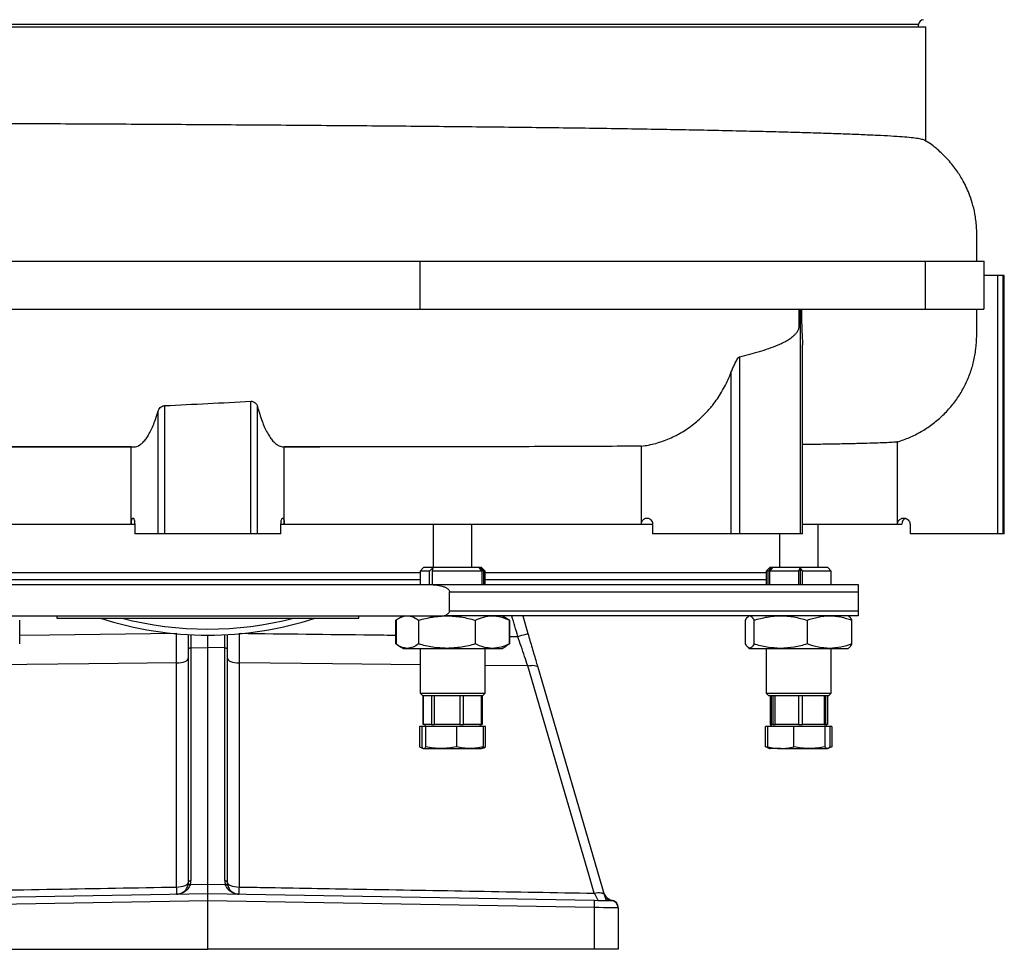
# Model space of a CAD drawing. Extents: x 4372 to 5787, y 2580 to 6388.
# Tile 2 of 7: x 4971 to 5787, y 2580 to 3350. Entities that reach past the tile are written whole.
import ezdxf

# ---------------------------------------------------------------- set-up
doc = ezdxf.new("R2010")
doc.units = 0
doc.header["$LTSCALE"] = 10
doc.header["$MEASUREMENT"] = 0
doc.layers.get('0').update_dxf_attribs({"linetype": 'CONTINUOUS'})

msp = doc.modelspace()

# ---------------------------------------------------------------- linework, layer by layer
at = {"color": 7, "linetype": 'Continuous'}
for p, q in [((5716.16, 3346.45), (4538.16, 3346.45)), ((5716.16, 3344.45), (5716.16, 3346.45)), ((4532.16, 3344.45), (5127.16, 3344.45)), ((5127.16, 3344.45), (5722.16, 3344.45)), ((5722.16, 3249.6), (5722.16, 3344.45)), ((4534.33, 3150.45), (5302.73, 3150.45)), ((5302.73, 3150.45), (5721.7, 3150.45)), ((5302.73, 3150.45), (5302.73, 3110.45)), ((5721.7, 3150.45), (5770.36, 3150.45)), ((5721.7, 3150.45), (5721.7, 3110.45)), ((5770.36, 3138.45), (5770.36, 3150.45)), ((5770.31, 3138.45), (5770.31, 3110.45)), ((5781.75, 3138.45), (5770.31, 3138.45)), ((5786.19, 3138.45), (5781.75, 3138.45)), ((5781.75, 2924.45), (5781.75, 3138.45)), ((5787.16, 3138.45), (5786.19, 3138.45)), ((5786.19, 2924.45), (5786.19, 3138.45)), ((5787.16, 2924.45), (5787.16, 3138.45)), ((4534.33, 3110.45), (5302.73, 3110.45)), ((5302.73, 3110.45), (5721.7, 3110.45)), ((5476.98, 3110.16), (5476.98, 3110.45)), ((5618.37, 2924.45), (5618.37, 3110.45)), ((5721.7, 3110.45), (5770.31, 3110.45)), ((5619.91, 2924.45), (5619.91, 3081.04)), ((5567.96, 2924.45), (5567.96, 3071.15)), ((5560.95, 2924.45), (5560.95, 3058.5)), ((5091.51, 2924.45), (5091.51, 3030.63)), ((5162.81, 2924.45), (5162.81, 3034.24)), ((5168.28, 2924.45), (5168.28, 3030)), ((5086.03, 2924.45), (5086.03, 3026.29)), ((5063.77, 2932.45), (5063.77, 2996.45)), ((5190.55, 2932.45), (5190.55, 2996.36)), ((5486.44, 2932.45), (5486.44, 2997.03)), ((5698.65, 2932.45), (5698.65, 3000.59)), ((4767.87, 2932.45), (5063.77, 2932.45)), ((5063.77, 2932.45), (5066.53, 2932.45)), ((5066.54, 2932.45), (5066.54, 2924.45)), ((5187.77, 2924.45), (5187.77, 2932.45)), ((5187.77, 2932.45), (5190.55, 2932.45)), ((5190.55, 2932.45), (5486.44, 2932.45)), ((5313.98, 2932.45), (5313.98, 2896.45)), ((5345.98, 2896.45), (5345.98, 2932.45)), ((5486.44, 2932.45), (5495.92, 2932.45)), ((5495.73, 2932.45), (5495.73, 2924.45)), ((5619.91, 2932.45), (5698.65, 2932.45)), ((5632.81, 2896.45), (5632.81, 2932.45)), ((5698.65, 2932.45), (5702.16, 2932.45)), ((5709.01, 2932.45), (5709.01, 2924.45)), ((5086.03, 2924.45), (5066.54, 2924.45)), ((5091.51, 2924.45), (5086.03, 2924.45)), ((5162.81, 2924.45), (5091.51, 2924.45)), ((5168.28, 2924.45), (5162.81, 2924.45)), ((5187.77, 2924.45), (5168.28, 2924.45)), ((5560.95, 2924.45), (5495.73, 2924.45)), ((5567.96, 2924.45), (5560.95, 2924.45)), ((5618.37, 2924.45), (5567.96, 2924.45)), ((5600.81, 2924.45), (5600.81, 2896.45)), ((5619.91, 2924.45), (5618.37, 2924.45)), ((5781.75, 2924.45), (5709.01, 2924.45)), ((5786.19, 2924.45), (5781.75, 2924.45)), ((5787.16, 2924.45), (5786.19, 2924.45)), ((5305.98, 2896.45), (5302.98, 2893.45)), ((5353.98, 2896.45), (5305.98, 2896.45)), ((5356.98, 2893.45), (5353.98, 2896.45)), ((5592.81, 2896.45), (5589.81, 2893.45)), ((5640.81, 2896.45), (5592.81, 2896.45)), ((5643.81, 2893.45), (5640.81, 2896.45)), ((4951.17, 2892.45), (5302.98, 2892.45)), ((5302.98, 2893.45), (5302.98, 2882.45)), ((5310.86, 2893.45), (5302.98, 2893.45)), ((5310.86, 2893.45), (5313.71, 2896.09)), ((5310.86, 2882.45), (5310.86, 2893.45)), ((5313.71, 2896.09), (5313.1, 2893.45)), ((5354.43, 2893.45), (5313.1, 2893.45)), ((5313.1, 2893.45), (5313.1, 2882.45)), ((5352.02, 2896.05), (5353.14, 2896.05)), ((5354.43, 2893.45), (5352.02, 2896.05)), ((5353.14, 2896.05), (5355.55, 2893.45)), ((5353.14, 2894.84), (5353.14, 2896.05)), ((5354.43, 2882.45), (5354.43, 2893.45)), ((5356.98, 2893.45), (5355.55, 2893.45)), ((5355.55, 2893.45), (5355.55, 2882.45)), ((5356.98, 2882.45), (5356.98, 2893.45)), ((5356.98, 2892.45), (5589.81, 2892.45)), ((5589.81, 2893.45), (5589.81, 2882.45)), ((5591.43, 2893.45), (5589.81, 2893.45)), ((5591.43, 2893.45), (5593.82, 2896.05)), ((5591.43, 2882.45), (5591.43, 2893.45)), ((5595, 2896.05), (5592.61, 2893.45)), ((5616.78, 2893.45), (5592.61, 2893.45)), ((5592.61, 2893.45), (5592.61, 2882.45)), ((5593.82, 2896.05), (5595, 2896.05)), ((5593.82, 2896.05), (5593.82, 2894.77)), ((5616.78, 2893.45), (5618.13, 2896.09)), ((5616.78, 2882.45), (5616.78, 2893.45)), ((5618.13, 2896.09), (5618.13, 2882.45)), ((5643.81, 2893.45), (5619.77, 2893.45)), ((5619.77, 2893.45), (5619.77, 2882.45)), ((5643.81, 2882.45), (5643.81, 2893.45)), ((4944.84, 2882.45), (5309.47, 2882.45)), ((4951.17, 2886.45), (5302.98, 2886.45)), ((5356.98, 2886.45), (5589.81, 2886.45)), ((5327.42, 2860.45), (5327.42, 2876.45)), ((5327.42, 2876.45), (5666.16, 2876.45)), ((5666.16, 2876.45), (5666.16, 2860.45)), ((4931.33, 2856.45), (5322.99, 2856.45)), ((5002.16, 2856.45), (5002.16, 2854.45)), ((5252.16, 2854.45), (5252.16, 2856.45)), ((5288.98, 2856.45), (5285.2, 2854.27)), ((5666.16, 2856.45), (5322.99, 2856.45)), ((5327.42, 2860.45), (5666.16, 2860.45)), ((5374.76, 2854.27), (5370.98, 2856.45)), ((5388.09, 2856.45), (5392.38, 2841.78)), ((5575.81, 2856.45), (5575.25, 2856.13)), ((5658.37, 2856.13), (5657.81, 2856.45)), ((4971.37, 2833.11), (4971.37, 2852.79)), ((5002.16, 2854.45), (5252.16, 2854.45)), ((5282.94, 2833.11), (5282.94, 2852.79)), ((5283.15, 2852.79), (5283.15, 2833.11)), ((5301.8, 2852.79), (5301.8, 2833.11)), ((5348.84, 2833.11), (5348.84, 2852.79)), ((5377.01, 2852.79), (5374.68, 2854.13)), ((5376.8, 2852.79), (5376.8, 2833.11)), ((5377.01, 2852.79), (5377.01, 2833.11)), ((5572.77, 2833.11), (5572.77, 2852.79)), ((5579.75, 2833.11), (5579.75, 2852.79)), ((5623.79, 2852.79), (5623.79, 2833.11)), ((5660.85, 2833.11), (5660.85, 2852.79)), ((5111.16, 2828.73), (5111.16, 2840.89)), ((5113.12, 2840.79), (5113.12, 2829.94)), ((5127.16, 2830.09), (5127.16, 2840.45)), ((5141.19, 2829.94), (5141.19, 2840.79)), ((5143.16, 2840.89), (5143.16, 2828.73)), ((5376.8, 2839.42), (5384.04, 2839.34)), ((5285.2, 2831.63), (5288.98, 2829.45)), ((5370.98, 2829.45), (5374.76, 2831.63)), ((5374.68, 2831.78), (5377.01, 2833.11)), ((5111.16, 2635.82), (5111.16, 2828.73)), ((5113.12, 2829.94), (5127.16, 2830.09)), ((5113.12, 2829.94), (5113.12, 2637.03)), ((5127.16, 2634.15), (5127.16, 2830.09)), ((5141.19, 2829.94), (5127.16, 2830.09)), ((5141.19, 2637.03), (5141.19, 2829.94)), ((5143.16, 2828.73), (5143.16, 2635.82)), ((5288.98, 2829.45), (5292.37, 2829.45)), ((5292.37, 2829.45), (5325.32, 2829.45)), ((5302.98, 2829.45), (5302.98, 2792.45)), ((5325.32, 2829.45), (5362.93, 2829.45)), ((5356.98, 2792.45), (5356.98, 2829.45)), ((5362.93, 2829.45), (5370.98, 2829.45)), ((5575.26, 2829.77), (5575.81, 2829.45)), ((5575.81, 2829.45), (5576.26, 2829.45)), ((5576.26, 2829.45), (5601.77, 2829.45)), ((5589.81, 2829.45), (5589.81, 2792.45)), ((5601.77, 2829.45), (5642.32, 2829.45)), ((5642.32, 2829.45), (5657.81, 2829.45)), ((5643.81, 2792.45), (5643.81, 2829.45)), ((5657.81, 2829.45), (5658.37, 2829.77)), ((5101.32, 2631.72), (5101.32, 2817.4)), ((5153, 2817.4), (5153, 2631.72)), ((5392.26, 2814.9), (5356.98, 2815.25)), ((5400.57, 2813.77), (5455.66, 2625.45)), ((5302.98, 2792.45), (5304.98, 2790.45)), ((5302.98, 2792.45), (5311.95, 2792.45)), ((5304.98, 2790.45), (5354.98, 2790.45)), ((5305.48, 2790.45), (5305.48, 2766.45)), ((5305.66, 2766.45), (5305.66, 2790.45)), ((5305.72, 2766.45), (5305.72, 2790.45)), ((5311.95, 2792.45), (5356.98, 2792.45)), ((5312.42, 2790.45), (5312.42, 2766.45)), ((5314.9, 2766.45), (5314.9, 2790.45)), ((5336, 2790.45), (5336, 2766.45)), ((5339.16, 2766.45), (5339.16, 2790.45)), ((5353.56, 2790.45), (5353.56, 2766.45)), ((5354.24, 2766.45), (5354.24, 2790.45)), ((5354.48, 2766.45), (5354.48, 2790.45)), ((5354.48, 2790.45), (5354.48, 2766.45)), ((5354.98, 2790.45), (5356.98, 2792.45)), ((5589.81, 2792.45), (5591.81, 2790.45)), ((5589.81, 2792.45), (5618.28, 2792.45)), ((5591.81, 2790.45), (5641.81, 2790.45)), ((5593.06, 2790.45), (5593.06, 2766.45)), ((5594.1, 2766.45), (5594.1, 2790.45)), ((5594.26, 2766.45), (5594.26, 2790.45)), ((5595.43, 2790.45), (5595.43, 2766.45)), ((5597.25, 2766.45), (5597.25, 2790.45)), ((5616.48, 2790.45), (5616.48, 2766.45)), ((5618.28, 2792.45), (5643.81, 2792.45)), ((5619.8, 2766.45), (5619.8, 2790.45)), ((5637.86, 2790.45), (5637.86, 2766.45)), ((5639.37, 2766.45), (5639.37, 2790.45)), ((5640.56, 2790.45), (5640.56, 2766.45)), ((5641.81, 2790.45), (5643.81, 2792.45)), ((5305.66, 2766.45), (5305.48, 2766.45)), ((5305.72, 2766.45), (5305.66, 2766.45)), ((5307.62, 2766.45), (5305.72, 2766.45)), ((5307.49, 2766.45), (5306.57, 2764.85)), ((5310.52, 2766.45), (5307.62, 2766.45)), ((5312.42, 2766.45), (5310.52, 2766.45)), ((5312.42, 2766.45), (5314.9, 2766.45)), ((5320.88, 2766.45), (5314.9, 2766.45)), ((5330.02, 2766.45), (5320.88, 2766.45)), ((5336, 2766.45), (5330.02, 2766.45)), ((5336, 2766.45), (5339.16, 2766.45)), ((5343.24, 2766.45), (5339.16, 2766.45)), ((5349.47, 2766.45), (5343.24, 2766.45)), ((5353.56, 2766.45), (5349.47, 2766.45)), ((5353.39, 2764.85), (5352.47, 2766.45)), ((5353.56, 2766.45), (5354.24, 2766.45)), ((5354.48, 2766.45), (5354.24, 2766.45)), ((5593.06, 2766.45), (5594.1, 2766.45)), ((5594.32, 2766.45), (5593.4, 2764.85)), ((5594.26, 2766.45), (5594.1, 2766.45)), ((5594.32, 2766.45), (5594.26, 2766.45)), ((5595.1, 2766.45), (5594.32, 2766.45)), ((5595.43, 2766.45), (5595.1, 2766.45)), ((5595.43, 2766.45), (5597.25, 2766.45)), ((5602.7, 2766.45), (5597.25, 2766.45)), ((5611.03, 2766.45), (5602.7, 2766.45)), ((5616.48, 2766.45), (5611.03, 2766.45)), ((5616.48, 2766.45), (5619.8, 2766.45)), ((5624.92, 2766.45), (5619.8, 2766.45)), ((5632.74, 2766.45), (5624.92, 2766.45)), ((5637.86, 2766.45), (5632.74, 2766.45)), ((5637.86, 2766.45), (5639.37, 2766.45)), ((5640.23, 2764.85), (5639.3, 2766.45)), ((5640.56, 2766.45), (5639.37, 2766.45)), ((5302.57, 2764.85), (5302.57, 2747.8)), ((5304.56, 2764.85), (5302.57, 2764.85)), ((5304.56, 2764.85), (5304.56, 2747.8)), ((5307.71, 2764.85), (5304.56, 2764.85)), ((5307.71, 2747.8), (5307.71, 2764.85)), ((5333.13, 2764.85), (5307.71, 2764.85)), ((5333.13, 2764.85), (5333.13, 2747.8)), ((5355.4, 2764.85), (5333.13, 2764.85)), ((5355.4, 2764.85), (5355.4, 2747.8)), ((5357.39, 2764.85), (5355.4, 2764.85)), ((5357.39, 2747.8), (5357.39, 2764.85)), ((5589.28, 2747.8), (5589.28, 2764.85)), ((5591.03, 2764.85), (5589.28, 2764.85)), ((5591.03, 2764.85), (5591.03, 2747.8)), ((5612.73, 2764.85), (5591.03, 2764.85)), ((5612.73, 2747.8), (5612.73, 2764.85)), ((5638.51, 2764.85), (5612.73, 2764.85)), ((5638.51, 2764.85), (5638.51, 2747.8)), ((5642.59, 2764.85), (5638.51, 2764.85)), ((5642.59, 2764.85), (5642.59, 2747.8)), ((5644.35, 2764.85), (5642.59, 2764.85)), ((5644.35, 2764.85), (5644.35, 2747.8)), ((5304.16, 2747.11), (5305.98, 2746.45)), ((5306.13, 2746.45), (5320.42, 2746.45)), ((5320.42, 2746.45), (5344.26, 2746.45)), ((5344.26, 2746.45), (5353.98, 2746.45)), ((5353.98, 2746.45), (5355.8, 2747.11)), ((5354.95, 2747.24), (5357.39, 2747.8)), ((5355.78, 2747.17), (5357.39, 2747.8)), ((5591.61, 2747.24), (5589.28, 2747.8)), ((5590.65, 2747.31), (5589.28, 2747.8)), ((5590.62, 2747.25), (5592.81, 2746.45)), ((5601.88, 2746.45), (5592.82, 2746.45)), ((5601.88, 2746.45), (5625.62, 2746.45)), ((5625.62, 2746.45), (5640.55, 2746.45)), ((5112.71, 2633.89), (5127.16, 2634.15)), ((5127.16, 2626.27), (5127.16, 2634.15)), ((5127.16, 2634.15), (5141.61, 2633.89)), ((4806.81, 2620.68), (5127.16, 2626.27)), ((5127.16, 2620.27), (4806.81, 2614.68)), ((5127.16, 2620.27), (5127.16, 2626.27)), ((5127.16, 2626.27), (5447.51, 2620.68)), ((5127.16, 2580.09), (5127.16, 2620.27)), ((5447.51, 2614.68), (5127.16, 2620.27)), ((5455.66, 2625.45), (5457.11, 2620.51)), ((5461.27, 2620.63), (5456.72, 2621.84)), ((5461.27, 2620.63), (5462.46, 2620.62)), ((5447.51, 2580.09), (5447.51, 2614.68)), ((5467.16, 2614.69), (5467.16, 2614.44)), ((5467.16, 2614.44), (5467.16, 2580.09)), ((4806.81, 2580.09), (5127.16, 2580.09)), ((5447.51, 2580.09), (5127.16, 2580.09)), ((5467.16, 2580.09), (5447.51, 2580.09))]:
    msp.add_line(p, q, dxfattribs=at)
at = {"color": 7, "linetype": 'Continuous', "flags": 128}
for points in [[(4971.37, 2840.46), (4996.04, 2840.75), (5101.05, 2841.97)], [(5384.04, 2839.34), (5385.68, 2839.82), (5387.24, 2840.28), (5388.68, 2840.7), (5389.94, 2841.07), (5390.98, 2841.37), (5391.75, 2841.59), (5392.22, 2841.73), (5392.38, 2841.78)], [(5111.16, 2828.73), (5111.19, 2828.96), (5111.31, 2829.19), (5111.49, 2829.4), (5111.73, 2829.58), (5112.03, 2829.73), (5112.37, 2829.84), (5112.74, 2829.91), (5113.12, 2829.94)], [(5141.19, 2829.94), (5141.58, 2829.91), (5141.95, 2829.84), (5142.29, 2829.73), (5142.58, 2829.58), (5142.83, 2829.4), (5143.01, 2829.19), (5143.12, 2828.96), (5143.16, 2828.73)], [(5101.32, 2817.4), (5028.67, 2816.62), (4951.33, 2815.78)], [(5101.32, 2817.4), (5103.24, 2817.49), (5105.09, 2817.73), (5106.79, 2818.11), (5108.28, 2818.62), (5109.5, 2819.24), (5110.41, 2819.95), (5110.97, 2820.71), (5111.16, 2821.5)], [(5143.16, 2821.5), (5143.34, 2820.71), (5143.9, 2819.95), (5144.81, 2819.24), (5146.03, 2818.62), (5147.52, 2818.11), (5149.22, 2817.73), (5151.07, 2817.49), (5153, 2817.4)], [(5302.98, 2815.78), (5230.46, 2816.57), (5153, 2817.4)], [(5392.26, 2814.9), (5393.78, 2815.21), (5395.24, 2815.39), (5396.61, 2815.43), (5397.83, 2815.34), (5398.87, 2815.12), (5399.69, 2814.78), (5400.26, 2814.32), (5400.57, 2813.77)], [(5447.34, 2626.58), (5442.79, 2642.12), (5424.62, 2704.27), (5392.26, 2814.9)], [(5101.32, 2631.72), (5103.24, 2631.81), (5105.09, 2632.05), (5106.79, 2632.43), (5108.28, 2632.94), (5109.5, 2633.56), (5110.41, 2634.26), (5110.97, 2635.03), (5111.16, 2635.82)], [(5111.16, 2635.82), (5111.19, 2636.05), (5111.31, 2636.28), (5111.49, 2636.48), (5111.73, 2636.67), (5112.03, 2636.82), (5112.37, 2636.93), (5112.74, 2637), (5113.12, 2637.03)], [(5141.19, 2637.03), (5141.58, 2637), (5141.95, 2636.93), (5142.29, 2636.82), (5142.58, 2636.67), (5142.83, 2636.48), (5143.01, 2636.28), (5143.12, 2636.05), (5143.16, 2635.82)], [(5143.16, 2635.82), (5143.34, 2635.03), (5143.9, 2634.26), (5144.81, 2633.56), (5146.03, 2632.94), (5147.52, 2632.43), (5149.22, 2632.05), (5151.07, 2631.81), (5153, 2631.72)], [(5110.81, 2633.21), (5110.89, 2633.39), (5111.03, 2633.56), (5111.22, 2633.7), (5111.46, 2633.81), (5111.73, 2633.89), (5112.04, 2633.93), (5112.37, 2633.93), (5112.71, 2633.89)], [(5141.61, 2633.89), (5141.95, 2633.93), (5142.27, 2633.93), (5142.58, 2633.89), (5142.86, 2633.81), (5143.09, 2633.7), (5143.28, 2633.56), (5143.42, 2633.39), (5143.5, 2633.21)], [(5447.34, 2626.58), (5448.86, 2626.89), (5450.33, 2627.07), (5451.7, 2627.11), (5452.92, 2627.02), (5453.96, 2626.8), (5454.78, 2626.46), (5455.35, 2626), (5455.66, 2625.45)], [(5447.51, 2620.68), (5450.2, 2620.63), (5452.79, 2620.59), (5455.17, 2620.54), (5457.25, 2620.51), (5458.95, 2620.48), (5460.22, 2620.46), (5461, 2620.44), (5461.26, 2620.44)], [(5467.16, 2614.44), (5466.78, 2614.44), (5465.67, 2614.46), (5463.86, 2614.48), (5461.42, 2614.51), (5458.45, 2614.54), (5455.05, 2614.59), (5451.36, 2614.63), (5447.51, 2614.68)]]:
    msp.add_lwpolyline(points, dxfattribs=at)
at = {"color": 7, "linetype": 'Continuous'}
for centre, radius, start, end in [((5720.16, 3346.45), 4, 90, 180), ((5707.16, 2932.45), 5, 109.55461, 180), ((5127.16, 3130.45), 290, 252.1242, 287.8758), ((5127.16, 3130.45), 285, 255.5627, 284.4373), ((5101.16, 2635.82), 10, 344.86116, 0), ((5101.12, 2637.03), 12, 344.86116, 0), ((5153.19, 2637.03), 12, 180, 195.13884), ((5153.16, 2635.82), 10, 180, 195.13884), ((4976.72, 2628.44), 124.64, 358.79267, 1.50506), ((5277.6, 2628.44), 124.64, 178.49494, 181.20733), ((5361.57, 2617.68), 85.99, 358.00095, 1.99905), ((5461.16, 2614.44), 6, 0, 89), ((5461.19, 2614.66), 5.97, 0.27144, 89.15376), ((5461.16, 2614.76), 6, 0, 77.43586)]:
    msp.add_arc(centre, radius, start, end, dxfattribs=at)
msp.add_ellipse((5461.16, 2640.44), major_axis=(-0.1, 20), ratio=0.005179, start_param=3.141475, end_param=3.28017, dxfattribs=at)
for points, knots in [([(5721.4, 3250.29), (5721.14, 3250.47), (5720.44, 3250.96), (5717.18, 3251.68), (5711.9, 3252.46), (5704.79, 3253.17), (5695.85, 3253.8), (5685, 3254.38), (5672.24, 3254.96), (5657.85, 3255.53), (5641.92, 3256.1), (5624.57, 3256.65), (5605.51, 3257.2), (5584.74, 3257.74), (5562.29, 3258.26), (5538.65, 3258.77), (5513.93, 3259.24), (5488.26, 3259.69), (5461.23, 3260.12), (5432.87, 3260.53), (5403.25, 3260.92), (5373.02, 3261.28), (5342.31, 3261.61), (5311.23, 3261.91), (5279.28, 3262.19), (5246.54, 3262.46), (5213.09, 3262.72), (5179.69, 3262.97), (5146.44, 3263.2), (5113.45, 3263.42), (5080.19, 3263.62), (5046.75, 3263.81), (5013.26, 3263.98), (4980.44, 3264.13), (4948.41, 3264.25), (4917.23, 3264.36), (4886.4, 3264.44), (4856.02, 3264.5), (4826.31, 3264.53), (4803.4, 3264.55), (4790.81, 3264.55), (4787.41, 3264.54)], [0, 0, 0, 0, 0.016155, 0.042864, 0.068801, 0.094758, 0.120696, 0.147387, 0.1741, 0.200791, 0.22672, 0.252669, 0.278599, 0.305281, 0.331985, 0.358667, 0.384599, 0.410551, 0.436483, 0.463168, 0.489875, 0.516561, 0.542489, 0.568437, 0.594365, 0.621046, 0.647749, 0.67443, 0.700357, 0.726304, 0.75223, 0.77891, 0.805612, 0.832292, 0.858217, 0.884163, 0.910089, 0.936768, 0.963468, 0.990147, 1, 1, 1, 1]), ([(5764.38, 3150.45), (5764.38, 3150.93), (5764.38, 3154.7), (5764.38, 3161.08), (5764.37, 3169.09), (5764.39, 3175.73), (5763.98, 3181.57), (5763.08, 3188.49), (5761.44, 3196.14), (5758.92, 3204.06), (5756.14, 3210.79), (5753.38, 3216.3), (5750.61, 3221.06), (5747.78, 3225.37), (5744.49, 3229.8), (5739.65, 3235.55), (5732.7, 3242.25), (5726.18, 3247.63), (5722.06, 3249.92), (5721.4, 3250.29)], [0, 0, 0, 0, 0.012434, 0.098301, 0.166331, 0.221304, 0.27187, 0.319048, 0.403676, 0.475989, 0.536517, 0.594089, 0.637138, 0.680759, 0.728738, 0.781053, 0.876856, 0.980322, 1, 1, 1, 1]), ([(5567.96, 3071.15), (5573.47, 3072.46), (5578.89, 3073.86), (5586.83, 3076.24), (5589.45, 3077.08), (5594.63, 3078.9), (5597.18, 3079.88), (5600.96, 3081.5), (5602.2, 3082.07), (5604.67, 3083.29), (5605.89, 3083.93), (5608.29, 3085.33), (5609.46, 3086.08), (5611.19, 3087.34), (5611.75, 3087.78), (5612.85, 3088.72), (5613.39, 3089.22), (5614.42, 3090.31), (5614.92, 3090.9), (5615.84, 3092.2), (5616.26, 3092.92), (5616.74, 3094.13), (5616.88, 3094.56), (5617.09, 3095.45), (5617.16, 3095.9), (5617.2, 3096.6), (5617.2, 3096.83), (5617.19, 3097.3), (5617.19, 3098.01), (5617.19, 3102.47), (5617.19, 3106.7), (5617.18, 3110.45)], [0, 0, 0, 0, 0.25, 0.25, 0.375, 0.375, 0.5, 0.5, 0.5625, 0.5625, 0.625, 0.625, 0.6875, 0.6875, 0.71875, 0.71875, 0.75, 0.75, 0.78125, 0.78125, 0.8125, 0.8125, 0.828125, 0.828125, 0.84375, 0.84375, 0.851563, 0.851563, 0.859375, 0.875, 1, 1, 1, 1]), ([(5619.18, 3110.45), (5619.18, 3107.95), (5619.16, 3102.95), (5619.25, 3095.45), (5619.72, 3088.12), (5619.84, 3083.37), (5619.89, 3081.04)], [0, 0, 0, 0, 0.252936, 0.505284, 0.757023, 1, 1, 1, 1]), ([(5698.65, 3000.59), (5702, 3001.73), (5708.7, 3004.03), (5718.22, 3008.89), (5727.2, 3014.73), (5735.46, 3021.64), (5742.9, 3029.49), (5749.32, 3038.06), (5754.63, 3047.25), (5758.81, 3056.87), (5761.96, 3067.03), (5763.74, 3077.67), (5764.39, 3088.57), (5764.39, 3099.51), (5764.33, 3106.81), (5764.3, 3110.45)], [0, 0, 0, 0, 0.077578, 0.155387, 0.232944, 0.310679, 0.388674, 0.466388, 0.540964, 0.615792, 0.690356, 0.767366, 0.844705, 0.922444, 1, 1, 1, 1]), ([(5560.95, 3058.5), (5561.39, 3059.65), (5561.85, 3060.79), (5562.81, 3063.07), (5563.31, 3064.21), (5564.12, 3065.9), (5564.4, 3066.47), (5564.99, 3067.58), (5565.29, 3068.13), (5565.94, 3069.19), (5566.28, 3069.7), (5566.85, 3070.39), (5567.06, 3070.6), (5567.49, 3070.96), (5567.72, 3071.1), (5567.96, 3071.15)], [0, 0, 0, 0, 0.25, 0.25, 0.5, 0.5, 0.625, 0.625, 0.75, 0.75, 0.875, 0.875, 0.9375, 0.9375, 1, 1, 1, 1]), ([(5486.44, 2997.03), (5490.45, 2997.54), (5494.39, 2998.32), (5502.15, 3000.44), (5505.96, 3001.77), (5511.57, 3004.18), (5513.42, 3005.05), (5516.18, 3006.48), (5517.09, 3006.97), (5518.91, 3007.98), (5519.8, 3008.51), (5524.24, 3011.2), (5527.64, 3013.61), (5534.13, 3018.9), (5537.23, 3021.79), (5540.91, 3025.71), (5541.64, 3026.52), (5543.07, 3028.15), (5543.78, 3028.99), (5545.85, 3031.52), (5547.17, 3033.26), (5550.98, 3038.59), (5553.29, 3042.32), (5557.46, 3050.14), (5559.33, 3054.23), (5560.95, 3058.5)], [0, 0, 0, 0, 0.125, 0.125, 0.25, 0.25, 0.3125, 0.3125, 0.34375, 0.34375, 0.375, 0.375, 0.5, 0.5, 0.625, 0.625, 0.65625, 0.65625, 0.6875, 0.6875, 0.75, 0.75, 0.875, 0.875, 1, 1, 1, 1]), ([(5086.03, 3026.29), (5086.31, 3026.96), (5086.79, 3028.17), (5088.25, 3029.55), (5089.83, 3030.4), (5090.96, 3030.56), (5091.51, 3030.63)], [0, 0, 0, 0, 0.343589, 0.611949, 0.814447, 1, 1, 1, 1]), ([(5091.51, 3030.63), (5103.37, 3031.22), (5127.14, 3032.39), (5150.91, 3033.62), (5162.81, 3034.24)], [0, 0, 0, 0, 0.499271, 1, 1, 1, 1]), ([(5162.81, 3034.24), (5163.31, 3034.22), (5164.3, 3034.19), (5165.78, 3033.56), (5167.24, 3032.34), (5167.98, 3031.01), (5168.24, 3030.15), (5168.28, 3030)], [0, 0, 0, 0, 0.168721, 0.336637, 0.577599, 0.928523, 1, 1, 1, 1]), ([(5168.28, 3030), (5168.88, 3027.83), (5170.09, 3023.51), (5172.09, 3017.73), (5174.22, 3012.52), (5176.46, 3008.01), (5178.78, 3004.23), (5181.17, 3001.16), (5183.64, 2998.83), (5186.59, 2996.87), (5188.73, 2996.62), (5190.01, 2996.47)], [0, 0, 0, 0, 0.102937, 0.20588, 0.311761, 0.417645, 0.521796, 0.625949, 0.73276, 0.839574, 1, 1, 1, 1]), ([(5065.82, 2996.38), (5065.91, 2996.38), (5067.57, 2996.31), (5070.02, 2997.34), (5073.11, 2999.78), (5075.4, 3002.34), (5077.61, 3005.55), (5079.76, 3009.4), (5081.83, 3013.94), (5083.96, 3019.46), (5085.3, 3023.88), (5086.03, 3026.29)], [0, 0, 0, 0, 0.012672, 0.224244, 0.332556, 0.440865, 0.546754, 0.652643, 0.761203, 0.869761, 1, 1, 1, 1]), ([(4746.68, 2996.36), (4754.77, 2996.36), (4771.52, 2996.36), (4798.25, 2996.36), (4826.59, 2996.36), (4856.07, 2996.36), (4886.35, 2996.36), (4917.08, 2996.36), (4947.87, 2996.36), (4978.55, 2996.36), (5004.71, 2996.36), (5026.22, 2996.36), (5043.13, 2996.36), (5056.3, 2996.36), (5063.85, 2996.36), (5065.82, 2996.36)], [0, 0, 0, 0, 0.087141, 0.180455, 0.2747349, 0.3700513, 0.4660738, 0.5607574, 0.6538691, 0.7454163, 0.8349551, 0.8850253, 0.9343161, 0.9828478, 1, 1, 1, 1]), ([(5063.77, 2996.45), (5050.39, 2996.45), (5037.05, 2996.45), (5017.08, 2996.45), (5010.44, 2996.45), (5000.48, 2996.45), (4997.17, 2996.45), (4990.54, 2996.45), (4987.23, 2996.45), (4957.55, 2996.45), (4931.95, 2996.45), (4882.25, 2996.45), (4858.14, 2996.45), (4828.96, 2996.45), (4823.18, 2996.45), (4814.57, 2996.45), (4811.71, 2996.45), (4806.04, 2996.45), (4803.22, 2996.45), (4789.25, 2996.45), (4778.4, 2996.45), (4767.87, 2996.45)], [0, 0, 0, 0, 0.125, 0.125, 0.1875, 0.1875, 0.21875, 0.21875, 0.25, 0.25, 0.5, 0.5, 0.75, 0.75, 0.8125, 0.8125, 0.84375, 0.84375, 0.875, 0.875, 1, 1, 1, 1]), ([(5190.01, 2996.36), (5191.11, 2996.36), (5200.02, 2996.36), (5210, 2996.36), (5218.8, 2996.36), (5219.9, 2996.36)], [0, 0, 0, 0, 0.108873, 0.888671, 1, 1, 1, 1]), ([(5486.44, 2997.03), (5465.36, 2996.9), (5443.19, 2996.79), (5408.33, 2996.66), (5396.45, 2996.62), (5381.24, 2996.57), (5378.18, 2996.56), (5372.03, 2996.55), (5368.93, 2996.54), (5359.62, 2996.51), (5353.38, 2996.5), (5322.01, 2996.43), (5296.42, 2996.4), (5244.23, 2996.35), (5217.65, 2996.35), (5190.55, 2996.36)], [0, 0, 0, 0, 0.25, 0.25, 0.375, 0.375, 0.40625, 0.40625, 0.4375, 0.4375, 0.5, 0.5, 0.75, 0.75, 1, 1, 1, 1]), ([(5698.65, 3000.59), (5698.35, 3000.55), (5696.83, 3000.39), (5693.18, 3000.11), (5686.62, 2999.76), (5678.26, 2999.46), (5668.06, 2999.19), (5656.03, 2998.93), (5642.52, 2998.67), (5630.45, 2998.47), (5622.53, 2998.35), (5619.91, 2998.31)], [0, 0, 0, 0, 0.032035, 0.160779, 0.289622, 0.418366, 0.550851, 0.683443, 0.815928, 0.93911, 1, 1, 1, 1]), ([(5063.77, 2932.45), (5063.78, 2932.99), (5063.81, 2934.05), (5064.02, 2935.48), (5064.34, 2936.62), (5064.76, 2937.35), (5065.25, 2937.55), (5065.73, 2937.12), (5066.15, 2936.08), (5066.44, 2934.61), (5066.53, 2933.32), (5066.54, 2932.6), (5066.54, 2932.45)], [0, 0, 0, 0, 0.098368, 0.196655, 0.297803, 0.405544, 0.520077, 0.638703, 0.756326, 0.867998, 0.971959, 1, 1, 1, 1]), ([(5187.77, 2932.45), (5187.79, 2932.99), (5187.81, 2934.06), (5188.03, 2935.49), (5188.35, 2936.62), (5188.77, 2937.35), (5189.25, 2937.55), (5189.74, 2937.12), (5190.16, 2936.08), (5190.44, 2934.61), (5190.54, 2933.31), (5190.55, 2932.6), (5190.55, 2932.45)], [0, 0, 0, 0, 0.098527, 0.196975, 0.298163, 0.405726, 0.519999, 0.638523, 0.756332, 0.868285, 0.972324, 1, 1, 1, 1]), ([(5486.44, 2932.45), (5486.44, 2932.79), (5486.47, 2933.13), (5486.6, 2933.79), (5486.7, 2934.12), (5486.94, 2934.73), (5487.09, 2935.02), (5487.44, 2935.57), (5487.64, 2935.82), (5488.08, 2936.28), (5488.32, 2936.48), (5488.82, 2936.83), (5489.09, 2936.98), (5489.64, 2937.21), (5489.92, 2937.3), (5490.5, 2937.42), (5490.79, 2937.45), (5491.38, 2937.45), (5491.68, 2937.42), (5492.25, 2937.3), (5492.53, 2937.21), (5493.09, 2936.98), (5493.35, 2936.83), (5493.85, 2936.48), (5494.09, 2936.28), (5494.75, 2935.59), (5495.1, 2935.05), (5495.47, 2934.12), (5495.57, 2933.8), (5495.69, 2933.14), (5495.73, 2932.79), (5495.73, 2932.45)], [0, 0, 0, 0, 0.0625, 0.0625, 0.125, 0.125, 0.1875, 0.1875, 0.25, 0.25, 0.3125, 0.3125, 0.375, 0.375, 0.4375, 0.4375, 0.5, 0.5, 0.5625, 0.5625, 0.625, 0.625, 0.6875, 0.6875, 0.75, 0.75, 0.875, 0.875, 0.9375, 0.9375, 1, 1, 1, 1]), ([(5698.65, 2932.45), (5698.7, 2932.99), (5698.81, 2934.05), (5699.61, 2935.48), (5700.81, 2936.62), (5702.37, 2937.35), (5704.17, 2937.55), (5705.99, 2937.12), (5707.55, 2936.08), (5708.61, 2934.61), (5708.98, 2933.32), (5709, 2932.6), (5709.01, 2932.45)], [0, 0, 0, 0, 0.098368, 0.196655, 0.297803, 0.405544, 0.520077, 0.638703, 0.756326, 0.867998, 0.971959, 1, 1, 1, 1]), ([(5309.47, 2882.45), (5311.48, 2882.39), (5315.52, 2882.27), (5320.32, 2881.4), (5323.86, 2880.16), (5325.73, 2879.16), (5326.89, 2878.01), (5327.36, 2877.19), (5327.4, 2876.64), (5327.42, 2876.45)], [0, 0, 0, 0, 0.300527, 0.606211, 0.726991, 0.863805, 0.917651, 0.972063, 1, 1, 1, 1]), ([(5309.47, 2882.45), (5310.54, 2882.45), (5312.66, 2882.45), (5315.83, 2882.45), (5319, 2882.45), (5322.16, 2882.45), (5325.31, 2882.45), (5328.45, 2882.45), (5331.59, 2882.45), (5334.72, 2882.45), (5337.84, 2882.45), (5340.95, 2882.45), (5344.06, 2882.45), (5347.16, 2882.45), (5350.25, 2882.45), (5353.34, 2882.45), (5356.42, 2882.45), (5359.49, 2882.45), (5362.55, 2882.45), (5365.61, 2882.45), (5372.56, 2882.45), (5383.32, 2882.45), (5397.75, 2882.45), (5411.95, 2882.45), (5430.7, 2882.45), (5453.62, 2882.45), (5480.16, 2882.45), (5505.56, 2882.45), (5529.73, 2882.45), (5552.53, 2882.45), (5573.83, 2882.45), (5593.57, 2882.45), (5608.64, 2882.45), (5619.85, 2882.45), (5627.79, 2882.45), (5635.32, 2882.45), (5640.99, 2882.45), (5645.05, 2882.45), (5647.67, 2882.45), (5650.21, 2882.45), (5652.69, 2882.45), (5655.1, 2882.45), (5657.45, 2882.45), (5659.73, 2882.45), (5661.94, 2882.45), (5664.09, 2882.45), (5665.47, 2882.45), (5666.16, 2882.45)], [0, 0, 0, 0, 0.006433, 0.012864, 0.019293, 0.025721, 0.032147, 0.038573, 0.044998, 0.051422, 0.057846, 0.06427, 0.070694, 0.077118, 0.083543, 0.089969, 0.096396, 0.102824, 0.109253, 0.115684, 0.122117, 0.153269, 0.184396, 0.215523, 0.246676, 0.309791, 0.372908, 0.436453, 0.5, 0.563545, 0.627092, 0.690207, 0.753324, 0.784476, 0.815603, 0.84673, 0.877883, 0.890104, 0.902319, 0.914529, 0.926736, 0.938941, 0.951147, 0.963354, 0.975564, 0.987779, 1, 1, 1, 1]), ([(5666.16, 2882.45), (5666.16, 2882.39), (5666.16, 2882.27), (5666.16, 2881.4), (5666.16, 2880.16), (5666.16, 2879.16), (5666.16, 2878.01), (5666.16, 2877.19), (5666.16, 2876.64), (5666.16, 2876.45)], [0, 0, 0, 0, 0.300527, 0.606211, 0.726991, 0.863805, 0.917651, 0.972063, 1, 1, 1, 1]), ([(5282.94, 2852.79), (5284.47, 2853.81), (5287.56, 2855.88), (5290.76, 2856.26), (5292.37, 2856.45)], [0, 0, 0, 0, 0.4954584, 1, 1, 1, 1]), ([(5292.37, 2856.45), (5293.95, 2856.27), (5297.15, 2855.89), (5300.24, 2853.83), (5301.8, 2852.79)], [0, 0, 0, 0, 0.494511, 1, 1, 1, 1]), ([(5301.8, 2852.79), (5305.62, 2853.81), (5313.33, 2855.88), (5321.3, 2856.26), (5325.32, 2856.45)], [0, 0, 0, 0, 0.495458, 1, 1, 1, 1]), ([(5322.99, 2856.45), (5323.99, 2856.88), (5325.36, 2857.47), (5326.73, 2858.71), (5327.32, 2859.58), (5327.39, 2860.21), (5327.42, 2860.45)], [0, 0, 0, 0, 0.517325, 0.699877, 0.884241, 1, 1, 1, 1]), ([(5325.32, 2856.45), (5329.26, 2856.27), (5337.23, 2855.89), (5344.94, 2853.83), (5348.84, 2852.79)], [0, 0, 0, 0, 0.494511, 1, 1, 1, 1]), ([(5348.84, 2852.79), (5351.12, 2853.81), (5355.74, 2855.88), (5360.52, 2856.26), (5362.93, 2856.45)], [0, 0, 0, 0, 0.49546, 1, 1, 1, 1]), ([(5362.93, 2856.45), (5365.29, 2856.27), (5370.06, 2855.89), (5374.68, 2853.83), (5377.01, 2852.79)], [0, 0, 0, 0, 0.4945114, 1, 1, 1, 1]), ([(5384.04, 2839.34), (5382.4, 2844.97), (5380.73, 2850.67), (5379.06, 2856.38), (5379.04, 2856.45)], [0, 0, 0, 0, 0.987199, 1, 1, 1, 1]), ([(5572.77, 2852.79), (5573.34, 2853.86), (5574.19, 2855.47), (5575.07, 2855.82), (5575.36, 2855.94)], [0, 0, 0, 0, 0.665254, 1, 1, 1, 1]), ([(5576.26, 2856.45), (5576.84, 2856.27), (5578.03, 2855.89), (5579.17, 2853.83), (5579.75, 2852.79)], [0, 0, 0, 0, 0.494511, 1, 1, 1, 1]), ([(5579.75, 2852.79), (5583.32, 2853.81), (5590.54, 2855.88), (5598, 2856.26), (5601.77, 2856.45)], [0, 0, 0, 0, 0.495458, 1, 1, 1, 1]), ([(5601.77, 2856.45), (5605.46, 2856.27), (5612.92, 2855.89), (5620.14, 2853.83), (5623.79, 2852.79)], [0, 0, 0, 0, 0.49451, 1, 1, 1, 1]), ([(5623.79, 2852.79), (5626.8, 2853.81), (5632.87, 2855.88), (5639.15, 2856.26), (5642.32, 2856.45)], [0, 0, 0, 0, 0.495459, 1, 1, 1, 1]), ([(5642.32, 2856.45), (5645.43, 2856.27), (5651.71, 2855.89), (5657.78, 2853.83), (5660.85, 2852.79)], [0, 0, 0, 0, 0.494511, 1, 1, 1, 1]), ([(5660.85, 2852.79), (5660.29, 2853.86), (5659.44, 2855.47), (5658.56, 2855.82), (5658.27, 2855.94)], [0, 0, 0, 0, 0.665253, 1, 1, 1, 1]), ([(5666.16, 2860.45), (5666.16, 2860.19), (5666.16, 2859.59), (5666.16, 2858.6), (5666.16, 2857.41), (5666.16, 2856.82), (5666.16, 2856.45)], [0, 0, 0, 0, 0.126122, 0.28321, 0.549796, 1, 1, 1, 1]), ([(5101.32, 2817.4), (5101.31, 2821.28), (5101.31, 2825.27), (5101.3, 2831.42), (5101.3, 2833.5), (5101.29, 2836.66), (5101.29, 2837.72), (5101.29, 2839.85), (5101.28, 2840.91), (5101.28, 2841.97)], [0, 0, 0, 0, 0.5, 0.5, 0.75, 0.75, 0.875, 0.875, 1, 1, 1, 1]), ([(5153.03, 2841.97), (5153.02, 2837.72), (5153.02, 2833.54), (5153.01, 2827.39), (5153.01, 2825.36), (5153, 2822.33), (5153, 2821.33), (5153, 2819.35), (5153, 2818.37), (5153, 2817.4)], [0, 0, 0, 0, 0.5, 0.5, 0.75, 0.75, 0.875, 0.875, 1, 1, 1, 1]), ([(5153.89, 2841.96), (5190.31, 2841.53), (5233.39, 2841.03), (5276.48, 2840.54), (5283.15, 2840.47)], [0, 0, 0, 0, 0.845168, 1, 1, 1, 1]), ([(5392.26, 2814.9), (5391.38, 2817.52), (5389.61, 2822.79), (5386.84, 2831.04), (5384.96, 2836.61), (5384.04, 2839.34)], [0, 0, 0, 0, 0.333514, 0.673198, 1, 1, 1, 1]), ([(5392.38, 2841.78), (5393.53, 2837.83), (5395.88, 2829.81), (5398.62, 2820.45), (5400.15, 2815.22), (5400.57, 2813.77)], [0, 0, 0, 0, 0.412283, 0.836414, 1, 1, 1, 1]), ([(5292.37, 2829.45), (5290.79, 2829.64), (5287.6, 2830.01), (5284.51, 2832.07), (5282.94, 2833.11)], [0, 0, 0, 0, 0.4945112, 1, 1, 1, 1]), ([(5301.8, 2833.11), (5300.27, 2832.09), (5297.18, 2830.02), (5293.98, 2829.64), (5292.37, 2829.45)], [0, 0, 0, 0, 0.49546, 1, 1, 1, 1]), ([(5325.32, 2829.45), (5321.38, 2829.64), (5313.41, 2830.01), (5305.7, 2832.07), (5301.8, 2833.11)], [0, 0, 0, 0, 0.49451, 1, 1, 1, 1]), ([(5348.84, 2833.11), (5345.02, 2832.09), (5337.31, 2830.02), (5329.34, 2829.64), (5325.32, 2829.45)], [0, 0, 0, 0, 0.4954574, 1, 1, 1, 1]), ([(5362.93, 2829.45), (5360.56, 2829.64), (5355.79, 2830.01), (5351.17, 2832.07), (5348.84, 2833.11)], [0, 0, 0, 0, 0.49451, 1, 1, 1, 1]), ([(5377.01, 2833.11), (5374.73, 2832.09), (5370.11, 2830.02), (5365.33, 2829.64), (5362.93, 2829.45)], [0, 0, 0, 0, 0.495458, 1, 1, 1, 1]), ([(5576.26, 2829.45), (5575.68, 2829.64), (5574.49, 2830.01), (5573.35, 2832.07), (5572.77, 2833.11)], [0, 0, 0, 0, 0.49451, 1, 1, 1, 1]), ([(5579.75, 2833.11), (5579.18, 2832.09), (5578.04, 2830.02), (5576.86, 2829.64), (5576.26, 2829.45)], [0, 0, 0, 0, 0.495458, 1, 1, 1, 1]), ([(5601.77, 2829.45), (5598.08, 2829.64), (5590.62, 2830.01), (5583.4, 2832.07), (5579.75, 2833.11)], [0, 0, 0, 0, 0.494511, 1, 1, 1, 1]), ([(5623.79, 2833.11), (5620.21, 2832.09), (5612.99, 2830.02), (5605.53, 2829.64), (5601.77, 2829.45)], [0, 0, 0, 0, 0.495458, 1, 1, 1, 1]), ([(5642.32, 2829.45), (5639.22, 2829.64), (5632.94, 2830.01), (5626.86, 2832.07), (5623.79, 2833.11)], [0, 0, 0, 0, 0.4945111, 1, 1, 1, 1]), ([(5660.85, 2833.11), (5657.84, 2832.09), (5651.77, 2830.02), (5645.49, 2829.64), (5642.32, 2829.45)], [0, 0, 0, 0, 0.495457, 1, 1, 1, 1]), ([(5658.27, 2829.95), (5658.55, 2830.06), (5659.43, 2830.41), (5660.28, 2832.02), (5660.85, 2833.11)], [0, 0, 0, 0, 0.3213, 1, 1, 1, 1]), ([(5302.57, 2747.8), (5303.41, 2747.38), (5304.36, 2746.9), (5305.33, 2746.78), (5305.45, 2746.76)], [0, 0, 0, 0, 0.875125, 1, 1, 1, 1]), ([(5304.56, 2747.8), (5304.82, 2747.42), (5305.34, 2746.65), (5305.87, 2746.52), (5306.13, 2746.45)], [0, 0, 0, 0, 0.498113, 1, 1, 1, 1]), ([(5306.13, 2746.45), (5306.4, 2746.52), (5306.93, 2746.65), (5307.45, 2747.42), (5307.71, 2747.8)], [0, 0, 0, 0, 0.49778, 1, 1, 1, 1]), ([(5320.42, 2746.45), (5318.3, 2746.52), (5314.03, 2746.65), (5309.82, 2747.42), (5307.71, 2747.8)], [0, 0, 0, 0, 0.4977809, 1, 1, 1, 1]), ([(5333.13, 2747.8), (5331.03, 2747.42), (5326.82, 2746.65), (5322.56, 2746.52), (5320.42, 2746.45)], [0, 0, 0, 0, 0.498112, 1, 1, 1, 1]), ([(5344.26, 2746.45), (5342.4, 2746.52), (5338.67, 2746.65), (5334.98, 2747.42), (5333.13, 2747.8)], [0, 0, 0, 0, 0.497781, 1, 1, 1, 1]), ([(5355.4, 2747.8), (5353.56, 2747.42), (5349.88, 2746.65), (5346.14, 2746.52), (5344.26, 2746.45)], [0, 0, 0, 0, 0.4981128, 1, 1, 1, 1]), ([(5355.4, 2747.8), (5355.14, 2747.42), (5354.62, 2746.65), (5354.09, 2746.52), (5353.82, 2746.45)], [0, 0, 0, 0, 0.498114, 1, 1, 1, 1]), ([(5591.03, 2747.8), (5592.82, 2747.42), (5596.41, 2746.65), (5600.05, 2746.52), (5601.88, 2746.45)], [0, 0, 0, 0, 0.498113, 1, 1, 1, 1]), ([(5591.03, 2747.8), (5591.37, 2747.42), (5592.05, 2746.65), (5592.73, 2746.52), (5593.07, 2746.45)], [0, 0, 0, 0, 0.498112, 1, 1, 1, 1]), ([(5601.88, 2746.45), (5603.69, 2746.52), (5607.33, 2746.65), (5610.93, 2747.42), (5612.73, 2747.8)], [0, 0, 0, 0, 0.497782, 1, 1, 1, 1]), ([(5625.62, 2746.45), (5623.47, 2746.52), (5619.14, 2746.65), (5614.87, 2747.42), (5612.73, 2747.8)], [0, 0, 0, 0, 0.497781, 1, 1, 1, 1]), ([(5638.51, 2747.8), (5636.38, 2747.42), (5632.12, 2746.65), (5627.79, 2746.52), (5625.62, 2746.45)], [0, 0, 0, 0, 0.498112, 1, 1, 1, 1]), ([(5640.55, 2746.45), (5640.21, 2746.52), (5639.52, 2746.65), (5638.85, 2747.42), (5638.51, 2747.8)], [0, 0, 0, 0, 0.497782, 1, 1, 1, 1]), ([(5642.59, 2747.8), (5642.26, 2747.42), (5641.58, 2746.65), (5640.89, 2746.52), (5640.55, 2746.45)], [0, 0, 0, 0, 0.498112, 1, 1, 1, 1]), ([(5644.35, 2747.8), (5643.44, 2747.37), (5642.51, 2746.93), (5641.58, 2746.81), (5641.56, 2746.81)], [0, 0, 0, 0, 0.983593, 1, 1, 1, 1]), ([(4806.97, 2626.58), (4810.96, 2626.65), (4841.61, 2627.19), (4939.73, 2628.9), (5033.85, 2630.54), (5101.32, 2631.72)], [0, 0, 0, 0, 0.040655, 0.312394, 1, 1, 1, 1]), ([(5112.71, 2633.89), (5112.11, 2632.56), (5111.1, 2630.29), (5108.73, 2628.2), (5105.67, 2626.4), (5103.07, 2625.85), (5101.34, 2625.82), (5101.33, 2625.82)], [0, 0, 0, 0, 0.257935, 0.437253, 0.621524, 0.998158, 1, 1, 1, 1]), ([(5101.33, 2625.82), (5101.34, 2625.82), (5102.79, 2625.84), (5105.58, 2626.54), (5109.08, 2629.03), (5110.3, 2631.98), (5110.81, 2633.21)], [0, 0, 0, 0, 0.001939, 0.380666, 0.744054, 1, 1, 1, 1]), ([(5152.98, 2625.82), (5152.97, 2625.82), (5151.24, 2625.85), (5148.66, 2626.39), (5145.6, 2628.19), (5143.23, 2630.26), (5142.21, 2632.56), (5141.61, 2633.89)], [0, 0, 0, 0, 0.001842, 0.378478, 0.558089, 0.742064, 1, 1, 1, 1]), ([(5143.5, 2633.21), (5144.01, 2631.98), (5145.23, 2629.03), (5148.73, 2626.54), (5151.53, 2625.84), (5152.97, 2625.82), (5152.98, 2625.82)], [0, 0, 0, 0, 0.255946, 0.619334, 0.998061, 1, 1, 1, 1]), ([(5153, 2631.72), (5159.66, 2631.6), (5192.99, 2631.02), (5291.1, 2629.31), (5382.55, 2627.71), (5447.34, 2626.58)], [0, 0, 0, 0, 0.067935, 0.339674, 1, 1, 1, 1]), ([(5455.04, 2627.57), (5455.3, 2626.87), (5455.83, 2625.44), (5457.31, 2623.41), (5459.44, 2621.65), (5461.36, 2620.87), (5462.38, 2620.64), (5462.46, 2620.62)], [0, 0, 0, 0, 0.162959, 0.330187, 0.647927, 0.973472, 1, 1, 1, 1]), ([(5450.63, 2620.62), (5450.59, 2620.71), (5450.5, 2620.89), (5449.75, 2622.26), (5448.68, 2624.19), (5447.78, 2625.8), (5447.34, 2626.58)], [0, 0, 0, 0, 0.247412, 0.494386, 0.755393, 1, 1, 1, 1])]:
    msp.add_open_spline(points, degree=3, knots=knots, dxfattribs=at)
msp.add_open_spline([(5618.13, 2896.09), (5618.68, 2895.22), (5619.23, 2894.34), (5619.77, 2893.45)], degree=3, dxfattribs=at)

doc.saveas('drawing.dxf')
